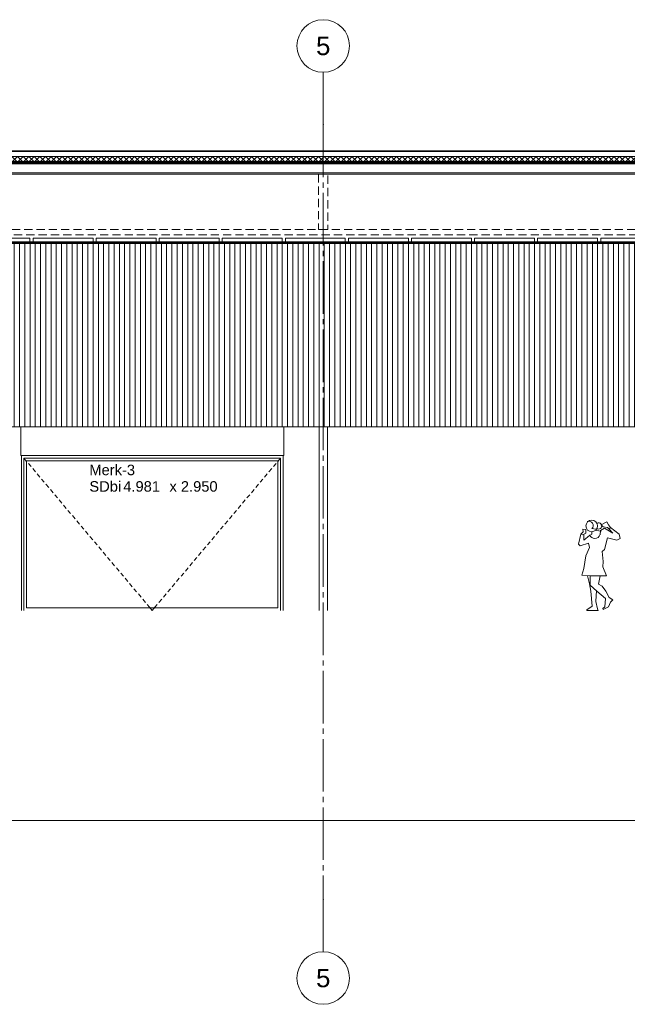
# Model space of a CAD drawing. Header units: millimetres. Extents: x -9479 to 359764, y -50700 to 13856.
# Tile 7 of 37: x 131612 to 143173, y -50700 to -31950. Entities that reach past the tile are written whole.
import ezdxf
from ezdxf.enums import TextEntityAlignment as Align

# ---------------------------------------------------------------- set-up
doc = ezdxf.new("R2010")
doc.units = ezdxf.units.MM
doc.header["$MEASUREMENT"] = 0
doc.linetypes.add('Streep-streepje', pattern=[1300, 1000, -100, 100, -100])
doc.linetypes.add('Streeplijn fijn', pattern=[234.119993, 155.999994, -78.119999])
for name, color, linetype in [('21 Buitenwanden', 7, 'Continuous'), ('23 Vloeren', 7, 'Continuous'), ('23 Vloeren Doorsnede-arcering', 7, 'Continuous'), ('23 Vloeren Laagscheidingslijnen', 7, 'Continuous'), ('28 Draagconstructies', 7, 'Continuous'), ('28 Draagconstructies 2D arcering', 7, 'Continuous'), ('2D tek aankleding', 7, 'Continuous'), ('90_0 Terrein', 7, 'Continuous'), ('Info -  SO_VO 2D arcering', 7, 'Continuous'), ('Maatvoering 1_ 50_100', 7, 'Continuous'), ('New_21 Buitenwanden', 7, 'Continuous'), ('New_22 NC Binnenwanden Deuren', 7, 'Continuous'), ('New_23 Vloeren', 7, 'Continuous'), ('New_23 Vloeren Doorsnede-arcering', 7, 'Continuous'), ('New_23 Vloeren Laagscheidingslijnen', 7, 'Continuous'), ('New_63 Verlichting', 7, 'Continuous'), ('Stramien', 7, 'Continuous')]:
    doc.layers.add(name, color=color, linetype=linetype)
doc.styles.add('GENERATED_STYLE_7', font='Arial.ttf')
pattern_1 = [(45, (112107.93, -43200), (-53.03301, 53.03301), []), (135, (112107.93, -43200), (53.03301, 53.03301), [])]

# ---------------------------------------------------------------- blocks, each defined once
blk = doc.blocks.new('Section Element_8_1', base_point=(112108, -43200))
at = {"layer": '21 Buitenwanden', "color": 2, "linetype": 'Continuous', "lineweight": 0}
blk.add_line((143767, -39700), (124707, -39700), dxfattribs=at)
blk = doc.blocks.new('Section Element_17_1', base_point=(112108, -43200))
at = {"layer": '28 Draagconstructies', "color": 1, "linetype": 'Continuous', "lineweight": 0}
for p, q in [((137307, -43200), (137307, -39700)), ((137467, -43200), (137467, -39700))]:
    blk.add_line(p, q, dxfattribs=at)
blk = doc.blocks.new('Section Element_22_1', base_point=(112108, -43200))
at = {"layer": '23 Vloeren Doorsnede-arcering', "linetype": 'Continuous', "lineweight": 0, "true_color": 0x000000}
h = blk.add_hatch(dxfattribs=at)
h.set_pattern_fill('Isolatie_ruit_0001', color=18, style=0, pattern_type=2)
h.set_pattern_definition(pattern_1)
h.paths.add_polyline_path([(111992, -34675), (156482, -34675), (156482, -34655), (111992, -34655)])
h = blk.add_hatch(dxfattribs=at)
h.set_pattern_fill('Naaldhout__01__0001', color=18, style=0, pattern_type=2)
h.set_pattern_definition([(45, (112107.93, -43200), (-63.63961, 63.63961), [])])
h.paths.add_polyline_path([(111992, -34694), (156482, -34694), (156482, -34675), (111992, -34675)])
at = {"layer": '23 Vloeren', "color": 9, "linetype": 'Continuous', "lineweight": 0}
blk.add_line((156209, -34894), (112265, -34894), dxfattribs=at)
at = {"layer": '23 Vloeren Laagscheidingslijnen', "color": 1, "linetype": 'Continuous', "lineweight": 0}
for p, q in [((156482, -34650), (111992, -34650)), ((156482, -34655), (111992, -34655)), ((156482, -34675), (111992, -34675)), ((156482, -34694), (111992, -34694))]:
    blk.add_line(p, q, dxfattribs=at)
blk = doc.blocks.new('Section Element_32_1', base_point=(112108, -43200))
at = {"layer": '90_0 Terrein', "color": 1, "linetype": 'Continuous', "lineweight": 0}
blk.add_line((119317, -47200), (149157, -47200), dxfattribs=at)
blk = doc.blocks.new('Section Element_34_1', base_point=(112108, -43200))
at = {"layer": '28 Draagconstructies', "color": 1, "linetype": 'Continuous', "lineweight": 0}
for p, q in [((131636, -39700), (131636, -40250)), ((136636, -39700), (136636, -40250)), ((131636, -40250), (136636, -40250))]:
    blk.add_line(p, q, dxfattribs=at)
blk = doc.blocks.new('Section Element_35_1', base_point=(112108, -43200))
at = {"layer": '23 Vloeren', "color": 2, "linetype": 'Continuous', "lineweight": 0}
for p, q in [((156209, -36181), (112265, -36181)), ((156209, -36200), (112265, -36200))]:
    blk.add_line(p, q, dxfattribs=at)
blk = doc.blocks.new('Section Element_45_1', base_point=(112108, -43200))
at = {"layer": 'New_22 NC Binnenwanden Deuren', "color": 2, "linetype": 'Continuous', "lineweight": 0}
for p, q in [((131643, -40300), (131643, -40250)), ((131643, -43200), (131643, -40300)), ((131693, -40300), (131693, -43200)), ((136574, -40300), (131693, -40300)), ((136574, -43200), (136574, -40300)), ((136624, -40250), (136624, -40300)), ((136624, -40300), (136624, -43200)), ((131743, -43150), (131743, -40350)), ((131743, -40350), (136524, -40350)), ((136524, -40350), (136524, -43150)), ((136524, -43150), (131743, -43150))]:
    blk.add_line(p, q, dxfattribs=at)
at = {"layer": 'New_22 NC Binnenwanden Deuren', "color": 1, "linetype": 'Continuous', "lineweight": 0}
for p, q in [((131693, -40300), (131744, -40361)), ((136574, -40300), (136522, -40361)), ((131777, -40399), (131828, -40461)), ((131860, -40499), (131912, -40560)), ((136406, -40499), (136355, -40560)), ((136490, -40399), (136438, -40461)), ((131944, -40598), (131995, -40660)), ((136322, -40598), (136271, -40660)), ((132028, -40698), (132079, -40759)), ((132111, -40797), (132163, -40859)), ((136155, -40797), (136104, -40859)), ((136239, -40698), (136187, -40759)), ((132195, -40897), (132247, -40958)), ((132279, -40996), (132330, -41057)), ((135988, -40996), (135936, -41057)), ((136071, -40897), (136020, -40958)), ((132362, -41096), (132414, -41157)), ((132446, -41195), (132498, -41256)), ((135820, -41195), (135769, -41256)), ((135904, -41096), (135852, -41157)), ((132530, -41295), (132581, -41356)), ((132614, -41394), (132665, -41455)), ((135653, -41394), (135601, -41455)), ((135737, -41295), (135685, -41356)), ((132697, -41494), (132749, -41555)), ((132781, -41593), (132832, -41654)), ((135485, -41593), (135434, -41654)), ((135569, -41494), (135518, -41555)), ((132865, -41693), (132916, -41754)), ((132948, -41792), (133000, -41853)), ((135318, -41792), (135267, -41853)), ((135402, -41693), (135350, -41754)), ((133032, -41891), (133084, -41953)), ((133116, -41991), (133167, -42052)), ((135151, -41991), (135099, -42052)), ((135234, -41891), (135183, -41953)), ((133199, -42090), (133251, -42152)), ((135067, -42090), (135015, -42152)), ((133283, -42190), (133335, -42251)), ((133367, -42289), (133418, -42351)), ((134900, -42289), (134848, -42351)), ((134983, -42190), (134932, -42251)), ((133451, -42389), (133502, -42450)), ((133534, -42488), (133586, -42549)), ((134732, -42488), (134681, -42549)), ((134816, -42389), (134764, -42450)), ((133618, -42588), (133670, -42649)), ((133702, -42687), (133753, -42748)), ((134565, -42687), (134513, -42748)), ((134648, -42588), (134597, -42649)), ((133785, -42787), (133837, -42848)), ((133869, -42886), (133921, -42947)), ((134397, -42886), (134346, -42947)), ((134481, -42787), (134430, -42848)), ((133953, -42986), (134004, -43047)), ((134037, -43085), (134082, -43139)), ((134230, -43085), (134185, -43139)), ((134314, -42986), (134262, -43047)), ((134082, -43139), (134133, -43200)), ((134185, -43139), (134133, -43200))]:
    blk.add_line(p, q, dxfattribs=at)
blk = doc.blocks.new('Section Element_50_1', base_point=(112108, -43200))
at = {"layer": '28 Draagconstructies', "color": 1, "linetype": 'Continuous', "lineweight": 0}
blk.add_line((111992, -34450), (156482, -34450), dxfattribs=at)
blk = doc.blocks.new('Section Element_53_1', base_point=(112108, -43200))
at = {"layer": 'New_21 Buitenwanden', "color": 2, "linetype": 'Continuous', "lineweight": 0}
blk.add_line((156472, -34460), (112002, -34460), dxfattribs=at)
blk = doc.blocks.new('*X71', base_point=(112108, -43200))
at = {"layer": 'New_23 Vloeren Doorsnede-arcering', "linetype": 'Continuous', "lineweight": 0, "true_color": 0x000000}
for points in [[(131608, -34555), (131758, -34555), (131758, -34553), (131608, -34553)], [(131908, -34555), (132058, -34555), (132058, -34553), (131908, -34553)], [(132208, -34555), (132358, -34555), (132358, -34553), (132208, -34553)], [(132508, -34555), (132658, -34555), (132658, -34553), (132508, -34553)], [(132808, -34555), (132958, -34555), (132958, -34553), (132808, -34553)], [(133108, -34555), (133258, -34555), (133258, -34553), (133108, -34553)], [(133408, -34555), (133558, -34555), (133558, -34553), (133408, -34553)], [(133708, -34555), (133858, -34555), (133858, -34553), (133708, -34553)], [(134008, -34555), (134158, -34555), (134158, -34553), (134008, -34553)], [(134308, -34555), (134458, -34555), (134458, -34553), (134308, -34553)], [(134608, -34555), (134758, -34555), (134758, -34553), (134608, -34553)], [(134908, -34555), (135058, -34555), (135058, -34553), (134908, -34553)], [(135208, -34555), (135358, -34555), (135358, -34553), (135208, -34553)], [(135508, -34555), (135658, -34555), (135658, -34553), (135508, -34553)], [(135808, -34555), (135958, -34555), (135958, -34553), (135808, -34553)], [(136108, -34555), (136258, -34555), (136258, -34553), (136108, -34553)], [(136408, -34555), (136558, -34555), (136558, -34553), (136408, -34553)], [(136708, -34555), (136858, -34555), (136858, -34553), (136708, -34553)], [(137008, -34555), (137158, -34555), (137158, -34553), (137008, -34553)], [(137308, -34555), (137458, -34555), (137458, -34553), (137308, -34553)], [(137608, -34555), (137758, -34555), (137758, -34553), (137608, -34553)], [(137908, -34555), (138058, -34555), (138058, -34553), (137908, -34553)], [(138208, -34555), (138358, -34555), (138358, -34553), (138208, -34553)], [(138508, -34555), (138658, -34555), (138658, -34553), (138508, -34553)], [(138808, -34555), (138958, -34555), (138958, -34553), (138808, -34553)], [(139108, -34555), (139258, -34555), (139258, -34553), (139108, -34553)], [(139408, -34555), (139558, -34555), (139558, -34553), (139408, -34553)], [(139708, -34555), (139858, -34555), (139858, -34553), (139708, -34553)], [(140008, -34555), (140158, -34555), (140158, -34553), (140008, -34553)], [(140308, -34555), (140458, -34555), (140458, -34553), (140308, -34553)], [(140608, -34555), (140758, -34555), (140758, -34553), (140608, -34553)], [(140908, -34555), (141058, -34555), (141058, -34553), (140908, -34553)], [(141208, -34555), (141358, -34555), (141358, -34553), (141208, -34553)], [(141508, -34555), (141658, -34555), (141658, -34553), (141508, -34553)], [(141808, -34555), (141958, -34555), (141958, -34553), (141808, -34553)], [(142108, -34555), (142258, -34555), (142258, -34553), (142108, -34553)], [(142408, -34555), (142558, -34555), (142558, -34553), (142408, -34553)], [(142708, -34555), (142858, -34555), (142858, -34553), (142708, -34553)], [(143008, -34555), (143158, -34555), (143158, -34553), (143008, -34553)]]:
    blk.add_hatch(color=18, dxfattribs=at).paths.add_polyline_path(points)
blk = doc.blocks.new('Section Element_63_1', base_point=(112108, -43200))
at = {"layer": 'New_23 Vloeren Doorsnede-arcering', "linetype": 'Continuous', "lineweight": 0, "true_color": 0x000000}
h = blk.add_hatch(dxfattribs=at)
h.set_pattern_fill('Isolatie_ruit_0001', color=18, style=0, pattern_type=2)
h.set_pattern_definition(pattern_1)
h.paths.add_polyline_path([(111992, -34650), (156482, -34650), (156482, -34555), (156472, -34555), (112002, -34555), (111992, -34555)])
at = {"layer": 'New_23 Vloeren', "color": 1, "linetype": 'Continuous', "lineweight": 0}
blk.add_line((156472, -34553), (112002, -34553), dxfattribs=at)
at = {"layer": 'New_23 Vloeren Laagscheidingslijnen', "color": 1, "linetype": 'Continuous', "lineweight": 0, "flags": 128}
blk.add_lwpolyline([(156482, -34555), (156472, -34555), (112002, -34555), (111992, -34555)], dxfattribs=at)
at = {"layer": 'New_23 Vloeren', "lineweight": 0}
blk.add_blockref('*X71', (112108, -43200), dxfattribs=at)
blk = doc.blocks.new('Standard grid marker[5]_1', base_point=(137387, -32950))
at = {"layer": 'Stramien', "color": 9, "linetype": 'Streep-streepje', "lineweight": 0}
for p, q in [((137387, -33950), (137387, -32950)), ((137387, -33950), (137387, -48700)), ((137387, -48700), (137387, -49700))]:
    blk.add_line(p, q, dxfattribs=at)
at = {"layer": 'Stramien', "color": 2, "linetype": 'Continuous', "lineweight": 0, "flags": 128}
for points in [[(137387, -32950, 1), (137387, -31950, 1)], [(137387, -50700, 1), (137387, -49700, 1)]]:
    blk.add_lwpolyline(points, format="xyb", close=True, dxfattribs=at)
at = {"layer": 'Stramien', "color": 9, "linetype": 'Streep-streepje', "lineweight": 0}
for p in [(137387, -33950), (137387, -33950), (137387, -48700), (137387, -48700)]:
    blk.add_point(p, dxfattribs=at)
at = {"layer": 'Stramien', "color": 2, "lineweight": 0, "style": 'GENERATED_STYLE_7'}
for tag, p in [('AC_MarkerText_1_0', (137387, -32275)), ('AC_MarkerText_1_1', (137387, -50025))]:
    blk.add_attdef(tag, text='', height=350, rotation=360, dxfattribs=at).set_placement(p, align=Align.TOP_CENTER)
blk = doc.blocks.new('2D Vrouw net wakker 27 KM[11]_1', base_point=(142616, -43200))
at = {"layer": '2D tek aankleding', "color": 1, "linetype": 'Continuous', "lineweight": 0}
for p, q in [((142786, -41510), (142676, -41570)), ((142676, -41570), (142716, -41610)), ((142716, -41610), (142796, -41620)), ((142816, -41570), (142786, -41510)), ((142796, -41620), (142826, -41650)), ((142856, -41620), (142816, -41570)), ((142826, -41650), (142856, -41620)), ((142856, -41620), (143016, -41750)), ((142246, -41940), (142286, -41750)), ((142336, -41700), (142286, -41750)), ((142286, -41750), (142346, -41760)), ((142386, -41660), (142326, -41650)), ((142326, -41650), (142336, -41700)), ((142326, -41760), (142386, -41730)), ((142346, -41760), (142346, -41860)), ((142346, -41860), (142456, -41770)), ((142386, -41730), (142386, -41660)), ((142496, -41750), (142456, -41770)), ((142496, -41640), (142576, -41650)), ((142496, -41710), (142496, -41750)), ((142586, -41680), (142676, -41690)), ((142656, -41760), (142666, -41680)), ((142666, -41680), (142736, -41630)), ((142736, -41630), (142896, -41730)), ((142896, -41730), (142826, -41650)), ((143016, -41750), (143036, -41830)), ((142276, -41970), (142246, -41940)), ((142436, -41920), (142276, -41970)), ((142386, -42160), (142456, -42000)), ((142456, -42000), (142436, -41920)), ((142796, -41820), (142736, -42040)), ((142976, -41860), (142796, -41820)), ((143036, -41830), (142976, -41860)), ((142346, -42400), (142386, -42160)), ((142736, -42040), (142696, -42080)), ((142696, -42080), (142716, -42270)), ((142716, -42270), (142706, -42370)), ((142706, -42370), (142776, -42540)), ((142306, -42530), (142346, -42400)), ((142476, -42540), (142306, -42530)), ((142416, -42540), (142456, -42690)), ((142466, -42720), (142466, -42540)), ((142616, -42540), (142476, -42540)), ((142776, -42540), (142616, -42540)), ((142656, -42540), (142626, -42700)), ((142456, -42690), (142476, -42830)), ((142596, -42830), (142466, -42720)), ((142626, -42700), (142696, -42740)), ((142696, -42740), (142766, -42830)), ((142476, -42830), (142506, -43120)), ((142576, -43030), (142586, -42820)), ((142756, -42970), (142596, -42830)), ((142766, -42830), (142826, -42950)), ((142506, -43120), (142406, -43190)), ((142606, -43170), (142576, -43030)), ((142746, -43130), (142756, -42970)), ((142856, -43040), (142816, -43130)), ((142826, -42950), (142896, -43000)), ((142896, -43000), (142856, -43040)), ((142406, -43190), (142406, -43200)), ((142406, -43200), (142616, -43200)), ((142616, -43200), (142606, -43170)), ((142706, -43160), (142746, -43130)), ((142716, -43180), (142706, -43160)), ((142816, -43130), (142716, -43180))]:
    blk.add_line(p, q, dxfattribs=at)
blk.add_circle((142496, -41590), 110, dxfattribs=at)
for centre, radius, start, end in [((142446, -41580), 80, 309, 116), ((142626, -41590), 60, 248, 116), ((142556, -41730), 100, 198, 343)]:
    blk.add_arc(centre, radius, start, end, dxfattribs=at)
blk = doc.blocks.new('Label_2_1', base_point=(132912, -40353))
at = {"layer": 'Maatvoering 1_ 50_100', "color": 2, "lineweight": 0, "char_height": 200, "attachment_point": 1, "style": 'GENERATED_STYLE_7'}
for s, insert in [('\\A1;{\\pql;\\pt0,3000;\\fArial|b0|i0|c0|p0;\\W1.000000;Merk-3\\fArial|b0|i0|c0|p0;\\W1.000000;\\A1{\\H.66x;\\S^  ;}\\fArial|b0|i0|c0|p0;\\W1.000000;\\fArial|b0|i0|c0|p0;\\W1.000000;\\A1{\\H.66x;\\S^  ;}\\fArial|b0|i0|c0|p0;\\W1.000000;\\fArial|b0|i0|c0|p0;\\W1.000000;\\fArial|b0|i0|c0|p0;\\W1.000000;\\fArial|b0|i0|c0|p0;\\W1.000000;\\fArial|b0|i0|c0|p0;\\W1.000000;\\fArial|b0|i0|c0|p0;\\W1.000000;\\fArial|b0|i0|c0|p0;\\W1.000000;\\A1{\\H.66x;\\S^  ;}\\fArial|b0|i0|c0|p0;\\W1.000000;\\fArial|b0|i0|c0|p0;\\W1.000000;\\A1{\\H.66x;\\S^  ;}\\fArial|b0|i0|c0|p0;\\W1.000000;\\fArial|b0|i0|c0|p0;\\W1.000000;\\fArial|b0|i0|c0|p0;\\W1.000000;\\fArial|b0|i0|c0|p0;\\W1.000000;\\fArial|b0|i0|c0|p0;\\W1.000000;\\fArial|b0|i0|c0|p0;\\W1.000000;\\fArial|b0|i0|c0|p0;\\W1.000000;\\A1{\\H.66x;\\S^  ;}\\fArial|b0|i0|c0|p0;\\W1.000000;\\fArial|b0|i0|c0|p0;\\W1.000000;\\A1{\\H.66x;\\S^  ;}\\fArial|b0|i0|c0|p0;\\W1.000000;\\fArial|b0|i0|c0|p0;\\W1.000000;\\fArial|b0|i0|c0|p0;\\W1.000000;\\fArial|b0|i0|c0|p0;\\W1.000000;\\fArial|b0|i0|c0|p0;\\W1.000000;\\fArial|b0|i0|c0|p0;\\W1.000000;\\fArial|b0|i0|c0|p0;\\W1.000000;\\A1{\\H.66x;\\S^  ;}\\fArial|b0|i0|c0|p0;\\W1.000000;\\fArial|b0|i0|c0|p0;\\W1.000000;\\A1{\\H.66x;\\S^  ;}\\fArial|b0|i0|c0|p0;\\W1.000000;\\fArial|b0|i0|c0|p0;\\W1.000000;\\fArial|b0|i0|c0|p0;\\W1.000000;\\fArial|b0|i0|c0|p0;\\W1.000000;\\fArial|b0|i0|c0|p0;\\W1.000000;\\fArial|b0|i0|c0|p0;\\W1.000000;\\fArial|b0|i0|c0|p0;\\W1.000000;\\A1{\\H.66x;\\S^  ;}\\fArial|b0|i0|c0|p0;\\W1.000000;\\fArial|b0|i0|c0|p0;\\W1.000000;\\A1{\\H.66x;\\S^  ;}\\fArial|b0|i0|c0|p0;\\W1.000000;\\fArial|b0|i0|c0|p0;\\W1.000000;\\fArial|b0|i0|c0|p0;\\W1.000000;\\fArial|b0|i0|c0|p0;\\W1.000000;\\fArial|b0|i0|c0|p0;\\W1.000000;\\fArial|b0|i0|c0|p0;\\W1.000000;\\fArial|b0|i0|c0|p0;\\W1.000000;\\A1{\\H.66x;\\S^  ;}\\fArial|b0|i0|c0|p0;\\W1.000000;}', (132937, -40424)), ('\\A1;{\\pql;\\pt0,3000;\\fArial|b0|i0|c0|p0;\\W1.000000;4.981\\fArial|b0|i0|c0|p0;\\W1.000000;\\A1{\\H.66x;\\S^  ;}\\fArial|b0|i0|c0|p0;\\W1.000000;\\fArial|b0|i0|c0|p0;\\W1.000000;\\A1{\\H.66x;\\S^  ;}\\fArial|b0|i0|c0|p0;\\W1.000000; x \\fArial|b0|i0|c0|p0;\\W1.000000;\\fArial|b0|i0|c0|p0;\\W1.000000;\\fArial|b0|i0|c0|p0;\\W1.000000;\\fArial|b0|i0|c0|p0;\\W1.000000;\\fArial|b0|i0|c0|p0;\\W1.000000;2.950\\fArial|b0|i0|c0|p0;\\W1.000000;\\A1{\\H.66x;\\S^  ;}\\fArial|b0|i0|c0|p0;\\W1.000000;\\fArial|b0|i0|c0|p0;\\W1.000000;\\A1{\\H.66x;\\S^  ;}\\fArial|b0|i0|c0|p0;\\W1.000000;\\fArial|b0|i0|c0|p0;\\W1.000000;\\fArial|b0|i0|c0|p0;\\W1.000000;\\fArial|b0|i0|c0|p0;\\W1.000000;\\fArial|b0|i0|c0|p0;\\W1.000000;\\fArial|b0|i0|c0|p0;\\W1.000000;\\fArial|b0|i0|c0|p0;\\W1.000000;\\A1{\\H.66x;\\S^  ;}\\fArial|b0|i0|c0|p0;\\W1.000000;\\fArial|b0|i0|c0|p0;\\W1.000000;\\A1{\\H.66x;\\S^  ;}\\fArial|b0|i0|c0|p0;\\W1.000000;\\fArial|b0|i0|c0|p0;\\W1.000000;\\fArial|b0|i0|c0|p0;\\W1.000000;\\fArial|b0|i0|c0|p0;\\W1.000000;\\fArial|b0|i0|c0|p0;\\W1.000000;\\fArial|b0|i0|c0|p0;\\W1.000000;\\fArial|b0|i0|c0|p0;\\W1.000000;\\A1{\\H.66x;\\S^  ;}\\fArial|b0|i0|c0|p0;\\W1.000000;\\fArial|b0|i0|c0|p0;\\W1.000000;\\A1{\\H.66x;\\S^  ;}\\fArial|b0|i0|c0|p0;\\W1.000000;\\fArial|b0|i0|c0|p0;\\W1.000000;\\fArial|b0|i0|c0|p0;\\W1.000000;\\fArial|b0|i0|c0|p0;\\W1.000000;\\fArial|b0|i0|c0|p0;\\W1.000000;\\fArial|b0|i0|c0|p0;\\W1.000000;\\fArial|b0|i0|c0|p0;\\W1.000000;\\A1{\\H.66x;\\S^  ;}\\fArial|b0|i0|c0|p0;\\W1.000000;\\fArial|b0|i0|c0|p0;\\W1.000000;\\A1{\\H.66x;\\S^  ;}\\fArial|b0|i0|c0|p0;\\W1.000000;\\fArial|b0|i0|c0|p0;\\W1.000000;\\fArial|b0|i0|c0|p0;\\W1.000000;\\fArial|b0|i0|c0|p0;\\W1.000000;\\fArial|b0|i0|c0|p0;\\W1.000000;\\fArial|b0|i0|c0|p0;\\W1.000000;\\fArial|b0|i0|c0|p0;\\W1.000000;\\A1{\\H.66x;\\S^  ;}\\fArial|b0|i0|c0|p0;\\W1.000000;}', (133582, -40738))]:
    blk.add_mtext(s, dxfattribs=dict(at, insert=insert))
at = {"layer": 'Maatvoering 1_ 50_100', "color": 2, "lineweight": 0, "style": 'GENERATED_STYLE_7'}
blk.add_attdef('sDescriptionWallholeDimension', text='', height=200, dxfattribs=at).set_placement((132937, -40738), align=Align.TOP_LEFT)
blk = doc.blocks.new('Section Element_78_1', base_point=(112108, -43200))
at = {"layer": 'New_63 Verlichting', "color": 1, "linetype": 'Continuous', "lineweight": 0}
for p, q in [((130657, -36180), (131817, -36180)), ((130657, -36181), (130657, -36180)), ((130667, -36110), (131807, -36110)), ((130667, -36180), (130667, -36110)), ((131807, -36180), (131807, -36110)), ((131817, -36181), (131817, -36180)), ((130637, -36210), (130637, -36200)), ((130637, -36210), (131837, -36210))]:
    blk.add_line(p, q, dxfattribs=at)
blk = doc.blocks.new('Section Element_79_1', base_point=(112108, -43200))
at = {"layer": 'New_63 Verlichting', "color": 1, "linetype": 'Continuous', "lineweight": 0}
for p, q in [((131857, -36180), (133017, -36180)), ((131857, -36181), (131857, -36180)), ((131867, -36110), (133007, -36110)), ((131867, -36180), (131867, -36110)), ((133007, -36180), (133007, -36110)), ((133017, -36181), (133017, -36180)), ((131837, -36210), (131837, -36200)), ((131837, -36210), (133037, -36210))]:
    blk.add_line(p, q, dxfattribs=at)
blk = doc.blocks.new('Section Element_80_1', base_point=(112108, -43200))
at = {"layer": 'New_63 Verlichting', "color": 1, "linetype": 'Continuous', "lineweight": 0}
for p, q in [((133057, -36180), (134217, -36180)), ((133057, -36181), (133057, -36180)), ((133067, -36110), (134207, -36110)), ((133067, -36180), (133067, -36110)), ((134207, -36180), (134207, -36110)), ((134217, -36181), (134217, -36180)), ((133037, -36210), (133037, -36200)), ((133037, -36210), (134237, -36210))]:
    blk.add_line(p, q, dxfattribs=at)
blk = doc.blocks.new('Section Element_81_1', base_point=(112108, -43200))
at = {"layer": 'New_63 Verlichting', "color": 1, "linetype": 'Continuous', "lineweight": 0}
for p, q in [((134257, -36180), (135417, -36180)), ((134257, -36181), (134257, -36180)), ((134267, -36110), (135407, -36110)), ((134267, -36180), (134267, -36110)), ((135407, -36180), (135407, -36110)), ((135417, -36181), (135417, -36180)), ((134237, -36210), (134237, -36200)), ((134237, -36210), (135437, -36210))]:
    blk.add_line(p, q, dxfattribs=at)
blk = doc.blocks.new('Section Element_82_1', base_point=(112108, -43200))
at = {"layer": 'New_63 Verlichting', "color": 1, "linetype": 'Continuous', "lineweight": 0}
for p, q in [((135457, -36180), (136617, -36180)), ((135457, -36181), (135457, -36180)), ((135467, -36110), (136607, -36110)), ((135467, -36180), (135467, -36110)), ((136607, -36180), (136607, -36110)), ((136617, -36181), (136617, -36180)), ((135437, -36210), (135437, -36200)), ((135437, -36210), (136637, -36210))]:
    blk.add_line(p, q, dxfattribs=at)
blk = doc.blocks.new('Section Element_83_1', base_point=(112108, -43200))
at = {"layer": 'New_63 Verlichting', "color": 1, "linetype": 'Continuous', "lineweight": 0}
for p, q in [((136657, -36180), (137817, -36180)), ((136657, -36181), (136657, -36180)), ((136667, -36110), (137807, -36110)), ((136667, -36180), (136667, -36110)), ((137807, -36180), (137807, -36110)), ((137817, -36181), (137817, -36180)), ((136637, -36210), (136637, -36200)), ((136637, -36210), (137837, -36210))]:
    blk.add_line(p, q, dxfattribs=at)
blk = doc.blocks.new('Section Element_84_1', base_point=(112108, -43200))
at = {"layer": 'New_63 Verlichting', "color": 1, "linetype": 'Continuous', "lineweight": 0}
for p, q in [((137857, -36180), (139017, -36180)), ((137857, -36181), (137857, -36180)), ((137867, -36110), (139007, -36110)), ((137867, -36180), (137867, -36110)), ((139007, -36180), (139007, -36110)), ((139017, -36181), (139017, -36180)), ((137837, -36210), (137837, -36200)), ((137837, -36210), (139037, -36210))]:
    blk.add_line(p, q, dxfattribs=at)
blk = doc.blocks.new('Section Element_85_1', base_point=(112108, -43200))
at = {"layer": 'New_63 Verlichting', "color": 1, "linetype": 'Continuous', "lineweight": 0}
for p, q in [((139057, -36180), (140217, -36180)), ((139057, -36181), (139057, -36180)), ((139067, -36110), (140207, -36110)), ((139067, -36180), (139067, -36110)), ((140207, -36180), (140207, -36110)), ((140217, -36181), (140217, -36180)), ((139037, -36210), (139037, -36200)), ((139037, -36210), (140237, -36210))]:
    blk.add_line(p, q, dxfattribs=at)
blk = doc.blocks.new('Section Element_86_1', base_point=(112108, -43200))
at = {"layer": 'New_63 Verlichting', "color": 1, "linetype": 'Continuous', "lineweight": 0}
for p, q in [((140257, -36180), (141417, -36180)), ((140257, -36181), (140257, -36180)), ((140267, -36110), (141407, -36110)), ((140267, -36180), (140267, -36110)), ((141407, -36180), (141407, -36110)), ((141417, -36181), (141417, -36180)), ((140237, -36210), (140237, -36200)), ((140237, -36210), (141437, -36210))]:
    blk.add_line(p, q, dxfattribs=at)
blk = doc.blocks.new('Section Element_87_1', base_point=(112108, -43200))
at = {"layer": 'New_63 Verlichting', "color": 1, "linetype": 'Continuous', "lineweight": 0}
for p, q in [((141457, -36180), (142617, -36180)), ((141457, -36181), (141457, -36180)), ((141467, -36110), (142607, -36110)), ((141467, -36180), (141467, -36110)), ((142607, -36180), (142607, -36110)), ((142617, -36181), (142617, -36180)), ((141437, -36210), (141437, -36200)), ((141437, -36210), (142637, -36210))]:
    blk.add_line(p, q, dxfattribs=at)
blk = doc.blocks.new('Section Element_88_1', base_point=(112108, -43200))
at = {"layer": 'New_63 Verlichting', "color": 1, "linetype": 'Continuous', "lineweight": 0}
for p, q in [((142657, -36180), (143817, -36180)), ((142657, -36181), (142657, -36180)), ((142667, -36110), (143807, -36110)), ((142667, -36180), (142667, -36110)), ((143807, -36180), (143807, -36110)), ((143817, -36181), (143817, -36180)), ((142637, -36210), (142637, -36200)), ((142637, -36210), (143837, -36210))]:
    blk.add_line(p, q, dxfattribs=at)

msp = doc.modelspace()

# ---------------------------------------------------------------- hatches: boundary and pattern name
at = {"layer": 'Info -  SO_VO 2D arcering', "linetype": 'Continuous', "lineweight": 0, "true_color": 0x778488}
h = msp.add_hatch(dxfattribs=at)
h.set_pattern_fill('Lijnen_vert_100_0001', color=8, style=0, pattern_type=2)
h.set_pattern_definition([(90, (112107.93, -43200), (-100, 0), [])])
h.paths.add_polyline_path([(112265, -36200), (156207, -36200), (156207, -39700), (112265, -39700)])

# ---------------------------------------------------------------- linework, layer by layer
at = {"layer": '28 Draagconstructies 2D arcering', "color": 7, "linetype": 'Continuous', "lineweight": 0, "flags": 128}
msp.add_lwpolyline([(112265, -34694), (156209, -34694), (156209, -34866), (112265, -34866)], close=True, dxfattribs=at)
at = {"layer": '28 Draagconstructies 2D arcering', "color": 7, "linetype": 'Streeplijn fijn', "lineweight": 0, "flags": 128}
for points in [[(137297, -34866), (137477, -34866), (137477, -35948), (137297, -35948)], [(112265, -35948), (156209, -35948), (156209, -36050), (112265, -36050)]]:
    msp.add_lwpolyline(points, close=True, dxfattribs=at)

# ---------------------------------------------------------------- block references
at = {"layer": '21 Buitenwanden', "lineweight": 0}
msp.add_blockref('Section Element_8_1', (112108, -43200), dxfattribs=at)
at = {"layer": '23 Vloeren', "lineweight": 0}
for name in ['Section Element_22_1', 'Section Element_35_1']:
    msp.add_blockref(name, (112108, -43200), dxfattribs=at)
at = {"layer": '28 Draagconstructies', "lineweight": 0}
for name in ['Section Element_50_1', 'Section Element_34_1', 'Section Element_17_1']:
    msp.add_blockref(name, (112108, -43200), dxfattribs=at)
at = {"layer": '2D tek aankleding', "color": 7, "linetype": 'Continuous', "lineweight": 0}
msp.add_blockref('2D Vrouw net wakker 27 KM[11]_1', (142616, -43200), dxfattribs=at)
at = {"layer": '90_0 Terrein', "lineweight": 0}
msp.add_blockref('Section Element_32_1', (112108, -43200), dxfattribs=at)
at = {"layer": 'Maatvoering 1_ 50_100', "color": 9, "linetype": 'Continuous', "lineweight": 0}
msp.add_blockref('Label_2_1', (132912, -40353), dxfattribs=at).add_auto_attribs({'sDescriptionWallholeDimension': 'SDbi'})
at = {"layer": 'New_21 Buitenwanden', "lineweight": 0}
msp.add_blockref('Section Element_53_1', (112108, -43200), dxfattribs=at)
at = {"layer": 'New_22 NC Binnenwanden Deuren', "lineweight": 0}
msp.add_blockref('Section Element_45_1', (112108, -43200), dxfattribs=at)
at = {"layer": 'New_23 Vloeren', "lineweight": 0}
msp.add_blockref('Section Element_63_1', (112108, -43200), dxfattribs=at)
at = {"layer": 'New_63 Verlichting', "lineweight": 0}
for name in ['Section Element_78_1', 'Section Element_79_1', 'Section Element_80_1', 'Section Element_81_1', 'Section Element_82_1', 'Section Element_83_1', 'Section Element_84_1', 'Section Element_85_1', 'Section Element_86_1', 'Section Element_87_1', 'Section Element_88_1']:
    msp.add_blockref(name, (112108, -43200), dxfattribs=at)
at = {"layer": 'Stramien', "color": 1, "linetype": 'Continuous', "lineweight": 0}
ref = msp.add_blockref('Standard grid marker[5]_1', (137387, -32950), dxfattribs=at)
ref.add_attrib('AC_MarkerText_1', '5', dxfattribs={"color": 2, "lineweight": 0, "height": 350, "rotation": 360, "style": 'GENERATED_STYLE_7'}).set_placement((137387, -32275), align=Align.TOP_CENTER)
ref.add_attrib('AC_MarkerText_1_1', '5', dxfattribs={"color": 2, "lineweight": 0, "height": 350, "rotation": 360, "style": 'GENERATED_STYLE_7'}).set_placement((137387, -50025), align=Align.TOP_CENTER)

doc.saveas('drawing.dxf')
